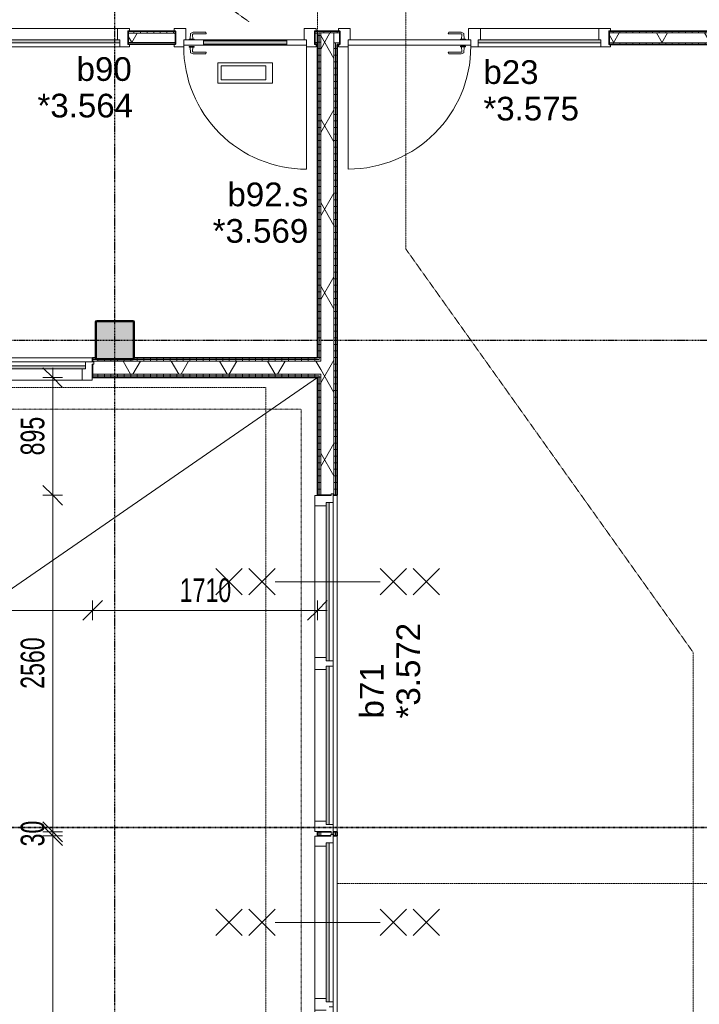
# Model space of a CAD drawing. Header units: millimetres. Extents: x -80560 to 110805, y -11020 to 52719.
# Tile 105 of 145: x 66570 to 71740, y 30148 to 37637. Entities that reach past the tile are written whole.
import ezdxf

# ---------------------------------------------------------------- set-up
doc = ezdxf.new("R2010")
doc.units = ezdxf.units.MM
for name, pattern in [('CENTER2', [20, 8, -4, 4, -4]), ('DASHDOT2', [8, 4, -2, 0, -2]), ('DASHED2', [6, 4, -2]), ('DASHED2-1', [3, 2, -1])]:
    doc.linetypes.add(name, pattern=pattern)
for name, color, linetype, lineweight in [('A-ANNO-DIMS', 211, 'Continuous', 9), ('A-ANNO-DIMS-100', 211, 'Continuous', 9), ('A-ANNO-NOTE', 131, 'Continuous', 18), ('A-AREA', 32, 'DASHED2', 18), ('A-DETL', 90, 'Continuous', 18), ('A-DETL-GENF', 92, 'Continuous', 18), ('A-DOOR', 31, 'Continuous', 18), ('A-FLOR-OVHD', 1, 'DASHED2-1', 18), ('A-GLAZ', 151, 'Continuous', 18), ('A-GLAZ-IDEN', 152, 'Continuous', 18), ('A-WALL', 113, 'Continuous', 35), ('A-WALL-PATT', 111, 'Continuous', 35), ('G-ANNO-SYMB', 111, 'Continuous', 9), ('G-ANNO-TEXT', 231, 'Continuous', 9), ('I-WALL', 2, 'Continuous', 18), ('S-COLS', 52, 'Continuous', 18), ('S-GRID', 1, 'Continuous', 9)]:
    doc.layers.add(name, color=color, linetype=linetype, lineweight=lineweight)
doc.styles.add('Arial', font='arial.ttf', dxfattribs={"height": 180})
doc.styles.add('Arial_5', font='arial.ttf', dxfattribs={"width": 0.7, "height": 180})
doc.dimstyles.new('n3o_1_8_3', dxfattribs={"dimscale": 304.8, "dimtxt": 183.646692, "dimasz": 0.492126, "dimexe": 0.246063, "dimexo": 0.0625, "dimgap": 0.032808, "dimtad": 1, "dimdec": 0, "dimdsep": 46, "dimtxsty": 'Arial_5', "dimblk1": 'OBLIQUE', "dimblk2": 'OBLIQUE', "dimsah": 1, "dimcen": 0.09, "dimdle": 0.246063, "dimazin": 0, "dimtfac": 1, "dimtdec": 4, "dimtix": 1, "dimtmove": 0, "dimatfit": 3, "dimfxl": 0.246063, "dimfxlon": 1, "dimtvp": 1, "dimtolj": 1, "dimtzin": 0, "dimarcsym": 2})
pattern_1 = [(270, (61164.82, 35065), (50, 2e-13), [])]
pattern_2 = [(60, (24894.82, 0), (-274.963, 158.75), []), (120, (24894.82, 0), (-274.963, -158.75), [])]
pattern_3 = [(3e-13, (68834.82, 30217.397), (-2e-13, 50), [])]
pattern_4 = [(90, (70934.57, 37449.795), (-50, -2e-13), [])]

# ---------------------------------------------------------------- blocks, each defined once
blk = doc.blocks.new('NLRS_28_SCO_UN_staalkolom koker betongevuld_gen_CGA - kolom A-V292-DO_03 derde verdieping')
at = {"layer": 'S-COLS', "lineweight": 5}
h = blk.add_hatch(dxfattribs=at)
h.set_pattern_fill('FP_160', color=256, style=0, pattern_type=2)
h.set_pattern_definition([(45, (-42400, -35200), (-99.99975, 99.99975), []), (45, (-42315, -35200), (-99.99975, 99.99975), []), (45, (-42310, -35200), (-99.99975, 99.99975), []), (45, (-42305, -35200), (-99.99975, 99.99975), []), (45, (-42300, -35200), (-99.99975, 99.99975), []), (45, (-42295, -35200), (-99.99975, 99.99975), []), (45, (-42290, -35200), (-99.99975, 99.99975), []), (45, (-42285, -35200), (-99.99975, 99.99975), [])])
h.paths.add_polyline_path([(-138, -150), (138, -150), (146.5, -146.5), (150, -138), (150, 138), (146.5, 146.5), (138, 150), (-138, 150), (-146.5, 146.5), (-150, 138), (-150, -138), (-146.5, -146.5)], flags=0)
h.paths.add_polyline_path([(-134, -142), (-139.7, -139.7), (-142, -134), (-142, 134), (-139.7, 139.7), (-134, 142), (134, 142), (139.7, 139.7), (142, 134), (142, -134), (139.7, -139.7), (134, -142)], flags=0)
at = {"layer": 'S-COLS', "lineweight": 9}
blk.add_hatch(color=256, dxfattribs=at).paths.add_polyline_path([(134, -142), (139.7, -139.7), (142, -134), (142, 134), (139.7, 139.7), (134, 142), (-134, 142), (-139.7, 139.7), (-142, 134), (-142, -134), (-139.7, -139.7), (-134, -142)], flags=0)
at = {"layer": 'S-COLS'}
for p, q in [((138, 150), (-138, 150)), ((-150, 138), (-150, -138)), ((-142, -134), (-142, 134)), ((-134, 142), (134, 142)), ((142, 134), (142, -134)), ((150, -138), (150, 138)), ((134, -142), (-134, -142)), ((-138, -150), (138, -150))]:
    blk.add_line(p, q, dxfattribs=at)
at = {"layer": 'S-COLS', "lineweight": 35}
for p, q in [((-142, 134), (-142, -134)), ((134, 142), (-134, 142)), ((142, -134), (142, 134)), ((-134, -142), (134, -142))]:
    blk.add_line(p, q, dxfattribs=at)
at = {"layer": 'S-COLS'}
for centre, radius, start, end in [((-138, 138), 12, 90, 180), ((138, 138), 12, 0, 90), ((-134, 134), 8, 90, 180), ((134, 134), 8, 0, 90), ((-138, -138), 12, 180, 270), ((-134, -134), 8, 180, 270), ((134, -134), 8, 270, 0), ((138, -138), 12, 270, 360)]:
    blk.add_arc(centre, radius, start, end, dxfattribs=at)
at = {"layer": 'S-COLS', "lineweight": 35}
for centre, start, end in [((-134, 134), 90, 180), ((134, 134), 360, 90), ((-134, -134), 180, 270), ((134, -134), 270, 360)]:
    blk.add_arc(centre, 8, start, end, dxfattribs=at)
blk = doc.blocks.new('19112_SW_LeonardoCollege_R2020_rvt-1-DO_03 derde verdieping')
at = {"color": 250, "lineweight": 9}
blk.add_blockref('NLRS_28_SCO_UN_staalkolom koker betongevuld_gen_CGA - kolom A-V292-DO_03 derde verdieping', (42400, 35200), dxfattribs=at)
blk = doc.blocks.new('32_n3o_deur_enkel met zijlicht - 90x139_17_K_930_2410x2070_deur glasstrook-34331600-DO_03 derde verdieping')
at = {"layer": 'A-GLAZ'}
for p, q in [((-962, 69), (-1035, 69)), ((-1035, 69), (-1035, 52)), ((-1035, 52), (-1023, 52)), ((-1023, 52), (-1023, -53)), ((-962, 39), (-962, 69)), ((-962, 69), (-28, 69)), ((-945, -70), (-945, 15)), ((-45, 15), (-45, -70)), ((28, 69), (-28, 69)), ((-28, 69), (-28, 39)), ((28, 55), (28, 69)), ((45, -70), (45, 15)), ((945, 15), (945, -70)), ((1035, 69), (962, 69)), ((962, 69), (962, 55)), ((1023, -53), (1023, 52)), ((1023, 52), (1035, 52)), ((1035, 52), (1035, 69)), ((-1023, -53), (-1035, -53)), ((-1035, -53), (-1035, -70)), ((-1035, -70), (-945, -70)), ((-45, -70), (-945, -70)), ((-45, -70), (45, -70)), ((945, -70), (1035, -70)), ((1035, -53), (1023, -53)), ((1035, -70), (1035, -53))]:
    blk.add_line(p, q, dxfattribs=at)
blk = doc.blocks.new('30_n3o_raam_vast - 24mm-31742709-DO_03 derde verdieping')
at = {"layer": 'A-DOOR'}
blk.add_hatch(color=256, dxfattribs=at).paths.add_polyline_path([(0, 24), (-934, 24), (-934, 0), (0, 0)], flags=0)
for p, q in [((0, 24), (-934, 24)), ((-934, 24), (-934, 0)), ((-934, 0), (0, 0)), ((0, 0), (0, 24))]:
    blk.add_line(p, q, dxfattribs=at)
blk = doc.blocks.new('30_n3o_deur_dicht - 40mm_draai_LS-31987334-DO_03 derde verdieping')
at = {"layer": 'A-DOOR'}
for p, q in [((0, 40), (-934, 40)), ((-934, 40), (-934, 0)), ((-934, 0), (0, 0)), ((0, 0), (0, 40))]:
    blk.add_line(p, q, dxfattribs=at)
blk = doc.blocks.new('30_n3o_beslag_deurkruk_met_schild - std-875116-DO_03 derde verdieping')
at = {"layer": 'A-DOOR'}
for p, q in [((-18.5, 0), (-18.5, -5)), ((18.5, -5), (18.5, 0)), ((-18.5, -5), (18.5, -5)), ((-7.8, -48.4), (-10, -5)), ((12.7, -58), (-7.8, -48.4)), ((10, -5), (8.3, -39.7)), ((108, -58), (12.7, -58)), ((13.3, -45), (111, -45)), ((111, -45), (108, -58))]:
    blk.add_line(p, q, dxfattribs=at)
at = {"layer": 'A-DOOR', "flags": 128}
blk.add_lwpolyline([(8.3, -39.7), (8.6, -41.7), (9.6, -43.4), (11.3, -44.6), (13.3, -45)], dxfattribs=at)
blk = doc.blocks.new('30_n3o_beslag_deurkruk_met_schild - std-V214-DO_03 derde verdieping')
at = {"layer": 'A-DOOR'}
for p, q in [((18.5, 5), (-18.5, 5)), ((-18.5, 5), (-18.5, 0)), ((-10, 5), (-7.8, 48.4)), ((-7.8, 48.4), (12.7, 58)), ((8.3, 39.7), (10, 5)), ((12.7, 58), (108, 58)), ((111, 45), (13.3, 45)), ((18.5, 0), (18.5, 5)), ((108, 58), (111, 45)), ((-18.5, 0), (18.5, 0))]:
    blk.add_line(p, q, dxfattribs=at)
at = {"layer": 'A-DOOR', "flags": 128}
blk.add_lwpolyline([(13.3, 45), (11.3, 44.6), (9.6, 43.4), (8.6, 41.7), (8.3, 39.7)], dxfattribs=at)
blk = doc.blocks.new('00_n3o_symbool_swingangle - std-31745489-DO_03 derde verdieping')
at = {"layer": 'A-DOOR'}
blk.add_line((-415, -10), (-415, -944), dxfattribs=at)
blk.add_arc((-415, -10), 934, 270, 0, dxfattribs=at)
blk = doc.blocks.new('32_n3o_raam_h1xb4 - 90x139_25_M_1740x5080-33465253-DO_03 derde verdieping')
at = {"layer": 'A-GLAZ'}
for p, q in [((-2528, 94), (-2450, 94)), ((-2528, -28), (-2528, 94)), ((-2450, 94), (-2450, 9)), ((-1293, 94), (-2450, 94)), ((-1293, 94), (-1203, 94)), ((-1293, 9), (-1293, 94)), ((-1203, 94), (-1203, 9)), ((-45, 94), (-1203, 94)), ((-45, 94), (45, 94)), ((-45, 9), (-45, 94)), ((45, 94), (45, 9)), ((1203, 94), (45, 94)), ((1203, 94), (1293, 94)), ((1203, 9), (1203, 94)), ((1293, 94), (1293, 9)), ((2450, 94), (1293, 94)), ((2450, 94), (2528, 94)), ((2450, 9), (2450, 94)), ((2528, 94), (2528, -28)), ((-2540, -28), (-2528, -28)), ((-2540, -45), (-2540, -28)), ((-2475, -45), (-2540, -45)), ((-2475, -15), (-2475, -45)), ((-2475, -45), (-1268, -45)), ((-1268, -45), (-1268, -15)), ((-1228, -45), (-1268, -45)), ((-1228, -15), (-1228, -45)), ((-1228, -45), (-20, -45)), ((-20, -45), (-20, -15)), ((20, -45), (-20, -45)), ((20, -15), (20, -45)), ((20, -45), (1228, -45)), ((1228, -45), (1228, -15)), ((1268, -45), (1228, -45)), ((1268, -15), (1268, -45)), ((1268, -45), (2475, -45)), ((2475, -45), (2475, -15)), ((2540, -45), (2475, -45)), ((2528, -28), (2540, -28)), ((2540, -28), (2540, -45))]:
    blk.add_line(p, q, dxfattribs=at)
blk = doc.blocks.new('30_n3o_raam_vast - 24mm_60min-33018478-DO_03 derde verdieping')
at = {"layer": 'A-DOOR'}
blk.add_hatch(color=256, dxfattribs=at).paths.add_polyline_path([(-1207, 0), (-1207, -24), (0, -24), (0, 0), (-433.7, 0)], flags=0)
for p, q in [((-1207, -24), (-1207, 0)), ((-1207, 0), (0, 0)), ((0, 0), (0, -24)), ((0, -24), (-1207, -24))]:
    blk.add_line(p, q, dxfattribs=at)
blk = doc.blocks.new('32_n3o_raam_h1xb4 - 90x139_25_M_1740x5080-33465252-DO_03 derde verdieping')
at = {"layer": 'A-GLAZ'}
for p, q in [((-2540, 45), (-2540, 28)), ((-2475, 45), (-2540, 45)), ((-2540, 28), (-2528, 28)), ((-2528, 28), (-2528, -94)), ((-2475, 15), (-2475, 45)), ((-2475, 45), (-1268, 45)), ((-1228, 45), (-1268, 45)), ((-1268, 45), (-1268, 15)), ((-1228, 15), (-1228, 45)), ((-1228, 45), (-20, 45)), ((20, 45), (-20, 45)), ((-20, 45), (-20, 15)), ((20, 15), (20, 45)), ((20, 45), (1228, 45)), ((1268, 45), (1228, 45)), ((1228, 45), (1228, 15)), ((1268, 15), (1268, 45)), ((1268, 45), (2475, 45)), ((2540, 45), (2475, 45)), ((2475, 45), (2475, 15)), ((2528, -94), (2528, 28)), ((2528, 28), (2540, 28)), ((2540, 28), (2540, 45)), ((-2450, -94), (-2450, -9)), ((-1293, -9), (-1293, -94)), ((-1203, -94), (-1203, -9)), ((-45, -9), (-45, -94)), ((45, -94), (45, -9)), ((1203, -9), (1203, -94)), ((1293, -94), (1293, -9)), ((2450, -9), (2450, -94)), ((-2528, -94), (-2450, -94)), ((-1293, -94), (-2450, -94)), ((-1293, -94), (-1203, -94)), ((-45, -94), (-1203, -94)), ((-45, -94), (45, -94)), ((1203, -94), (45, -94)), ((1203, -94), (1293, -94)), ((2450, -94), (1293, -94)), ((2450, -94), (2528, -94))]:
    blk.add_line(p, q, dxfattribs=at)
blk = doc.blocks.new('30_n3o_raam_vast - 24mm_60min-33018458-DO_03 derde verdieping')
at = {"layer": 'A-DOOR'}
blk.add_hatch(color=256, dxfattribs=at).paths.add_polyline_path([(-1021, 24), (-1207, 24), (-1207, 0), (0, 0), (0, 24), (-433.7, 24)], flags=0)
for p, q in [((0, 24), (-1207, 24)), ((-1207, 24), (-1207, 0)), ((-1207, 0), (0, 0)), ((0, 0), (0, 24))]:
    blk.add_line(p, q, dxfattribs=at)
blk = doc.blocks.new('32_n3o_raam_h1xb2 - 90x139_25_M_1740x2580_60-33466110-DO_03 derde verdieping')
at = {"layer": 'A-GLAZ'}
for p, q in [((-1290, 45), (-1290, 30)), ((-1225, 45), (-1290, 45)), ((-1290, 30), (-1278, 30)), ((-1278, 30), (-1278, -94)), ((-1225, 15), (-1225, 45)), ((-1225, 45), (-20, 45)), ((20, 45), (-20, 45)), ((-20, 45), (-20, 15)), ((20, 15), (20, 45)), ((20, 45), (1225, 45)), ((1290, 45), (1225, 45)), ((1225, 45), (1225, 15)), ((1278, -94), (1278, 30)), ((1278, 30), (1290, 30)), ((1290, 30), (1290, 45)), ((-1200, -94), (-1200, -9)), ((-45, -9), (-45, -94)), ((45, -94), (45, -9)), ((1200, -9), (1200, -94)), ((-1278, -94), (-1200, -94)), ((-45, -94), (-1200, -94)), ((-45, -94), (45, -94)), ((1200, -94), (45, -94)), ((1200, -94), (1278, -94))]:
    blk.add_line(p, q, dxfattribs=at)
blk = doc.blocks.new('30_n3o_raam_vast - 24mm_60min-32848466-DO_03 derde verdieping')
at = {"layer": 'A-DOOR'}
blk.add_hatch(color=256, dxfattribs=at).paths.add_polyline_path([(-984.3, 24), (-1205, 24), (-1205, 0), (0, 0), (0, 24), (-397, 24)], flags=0)
for p, q in [((0, 24), (-1205, 24)), ((-1205, 24), (-1205, 0)), ((-1205, 0), (0, 0)), ((0, 0), (0, 24))]:
    blk.add_line(p, q, dxfattribs=at)
blk = doc.blocks.new('32_n3o_deur_enkel - 90x139_17_K_930_2590x1080_glasdeur-33459558-DO_03 derde verdieping')
at = {"layer": 'A-GLAZ'}
for p, q in [((-540, 69.5), (-450, 69.5)), ((-540, 52.5), (-540, 69.5)), ((-528, 52.5), (-540, 52.5)), ((-528, -52.5), (-528, 52.5)), ((-450, 69.5), (-450, -15.5)), ((450, 69.5), (540, 69.5)), ((450, -15.5), (450, 69.5)), ((528, 52.5), (528, -52.5)), ((540, 52.5), (528, 52.5)), ((540, 69.5), (540, 52.5)), ((-540, -52.5), (-528, -52.5)), ((-540, -69.5), (-540, -52.5)), ((-467, -69.5), (-540, -69.5)), ((-467, -55.5), (-467, -69.5)), ((467, -69.5), (467, -55.5)), ((540, -69.5), (467, -69.5)), ((528, -52.5), (540, -52.5)), ((540, -52.5), (540, -69.5))]:
    blk.add_line(p, q, dxfattribs=at)
blk = doc.blocks.new('30_n3o_deur_glas - 40mm_draai_LS-33458343-DO_03 derde verdieping')
at = {"layer": 'A-DOOR'}
blk.add_hatch(color=256, dxfattribs=at).paths.add_polyline_path([(-784, -32), (-150, -32), (-150, -8), (-784, -8)], flags=0)
for p, q in [((-150, 0), (0, 0)), ((0, 0), (0, -40)), ((-934, 0), (-784, 0)), ((-934, -40), (-934, 0)), ((-784, -40), (-934, -40)), ((-784, 0), (-784, -40)), ((-150, 0), (-784, 0)), ((-784, -8), (-150, -8)), ((-784, -32), (-784, -8)), ((-150, -32), (-784, -32)), ((-784, -40), (-150, -40)), ((-150, -40), (-150, 0)), ((-150, -8), (-150, -32)), ((0, -40), (-150, -40)), ((-258.9, -174.2), (-675.1, -174.2)), ((-675.1, -174.2), (-675.1, -329.8)), ((-308.9, -199.2), (-650.1, -199.2)), ((-650.1, -199.2), (-650.1, -304.8)), ((-308.9, -304.8), (-308.9, -199.2)), ((-258.9, -329.8), (-258.9, -174.2)), ((-675.1, -329.8), (-258.9, -329.8)), ((-650.1, -304.8), (-308.9, -304.8))]:
    blk.add_line(p, q, dxfattribs=at)
blk = doc.blocks.new('30_n3o_beslag_deurkruk_met_schild - std-887349-DO_03 derde verdieping')
at = {"layer": 'A-DOOR'}
for p, q in [((18.5, 5), (-18.5, 5)), ((-18.5, 5), (-18.5, 0)), ((-10, 5), (-7.8, 48.4)), ((-7.8, 48.4), (12.7, 58)), ((8.3, 39.7), (10, 5)), ((12.7, 58), (108, 58)), ((111, 45), (13.3, 45)), ((18.5, 0), (18.5, 5)), ((108, 58), (111, 45))]:
    blk.add_line(p, q, dxfattribs=at)
at = {"layer": 'A-DOOR', "flags": 128}
blk.add_lwpolyline([(13.3, 45), (11.3, 44.6), (9.6, 43.4), (8.6, 41.7), (8.3, 39.7)], dxfattribs=at)
blk = doc.blocks.new('30_n3o_beslag_deurkruk_met_schild - std-V215-DO_03 derde verdieping')
at = {"layer": 'A-DOOR'}
for p, q in [((18.5, 0), (-18.5, 0)), ((-18.5, 0), (-18.5, -5)), ((18.5, -5), (18.5, 0)), ((-18.5, -5), (18.5, -5)), ((-7.8, -48.4), (-10, -5)), ((12.7, -58), (-7.8, -48.4)), ((10, -5), (8.3, -39.7)), ((108, -58), (12.7, -58)), ((13.3, -45), (111, -45)), ((111, -45), (108, -58))]:
    blk.add_line(p, q, dxfattribs=at)
at = {"layer": 'A-DOOR', "flags": 128}
blk.add_lwpolyline([(8.3, -39.7), (8.6, -41.7), (9.6, -43.4), (11.3, -44.6), (13.3, -45)], dxfattribs=at)
blk = doc.blocks.new('00_n3o_symbool_swingangle - std-31756284-DO_03 derde verdieping')
at = {"layer": 'A-DOOR'}
blk.add_line((-415, 10), (-415, 944), dxfattribs=at)
blk.add_arc((-415, 10), 934, 360, 90, dxfattribs=at)
blk = doc.blocks.new('32_n3o_raam_h1xb1 - 90x139_17_K_2590x1080-33459611-DO_03 derde verdieping')
at = {"layer": 'A-GLAZ'}
for p, q in [((-540, 69.5), (-540, 52.5)), ((-467, 69.5), (-540, 69.5)), ((-540, 52.5), (-528, 52.5)), ((-528, 52.5), (-528, -52.5)), ((-467, 39.5), (-467, 69.5)), ((-467, 69.5), (467, 69.5)), ((-450, -69.5), (-450, 15.5)), ((450, 15.5), (450, -69.5)), ((540, 69.5), (467, 69.5)), ((467, 69.5), (467, 39.5)), ((528, -52.5), (528, 52.5)), ((528, 52.5), (540, 52.5)), ((540, 52.5), (540, 69.5)), ((-528, -52.5), (-540, -52.5)), ((-540, -52.5), (-540, -69.5)), ((-540, -69.5), (-450, -69.5)), ((450, -69.5), (-450, -69.5)), ((450, -69.5), (540, -69.5)), ((540, -52.5), (528, -52.5)), ((540, -69.5), (540, -52.5))]:
    blk.add_line(p, q, dxfattribs=at)
blk = doc.blocks.new('30_n3o_raam_vast - 24mm-33458436-DO_03 derde verdieping')
at = {"layer": 'A-DOOR'}
blk.add_hatch(color=256, dxfattribs=at).paths.add_polyline_path([(0, 0), (0, 24), (-934, 24), (-934, 0), (-151.1, 0)], flags=0)
for p, q in [((0, 24), (-934, 24)), ((-934, 24), (-934, 0)), ((-934, 0), (0, 0)), ((0, 0), (0, 24))]:
    blk.add_line(p, q, dxfattribs=at)
blk = doc.blocks.new('01_n3o_symbool_lijn_met_tekst - brandwerend_B60-31177822-DO_03 derde verdieping')
at = {"layer": 'A-DETL-GENF', "color": 3, "linetype": 'DASHDOT2'}
blk.add_line((0, 0), (11470, 0), dxfattribs=at)
blk = doc.blocks.new('01_n3o_symbool_lijn_met_tekst - brandwerend_B60-33164219-DO_03 derde verdieping')
at = {"layer": 'A-DETL-GENF', "color": 3, "linetype": 'DASHDOT2'}
blk.add_line((0, 0), (14937.5, 0), dxfattribs=at)
blk = doc.blocks.new('DIMBLOCK573-DO_03 derde verdieping')
at = {"layer": 'A-ANNO-DIMS-100'}
for p, q in [((66821.5, 34915), (66746.5, 34990)), ((66821.5, 34990), (66821.5, 34020)), ((66896.5, 34915), (66746.5, 34915)), ((66821.5, 34915), (66896.5, 34840)), ((66821.5, 34915), (66896.5, 34915)), ((66821.5, 34020), (66746.5, 34095)), ((66896.5, 34020), (66746.5, 34020)), ((66821.5, 34020), (66896.5, 33945)), ((66821.5, 34020), (66896.5, 34020))]:
    blk.add_line(p, q, dxfattribs=at)
at = {"layer": 'A-ANNO-DIMS-100', "color": 0, "insert": (66577.8, 34323.4), "char_height": 180, "width": 345.821, "attachment_point": 1, "rotation": 90, "line_spacing_factor": 0.941778, "style": 'Arial_5'}
blk.add_mtext('895', dxfattribs=at)
blk = doc.blocks.new('_Oblique')
at = {"color": 0, "linetype": 'ByBlock', "lineweight": -2}
blk.add_line((-0.5, -0.5), (0.5, 0.5), dxfattribs=at)
blk = doc.blocks.new('DIMBLOCK574-DO_03 derde verdieping')
at = {"layer": 'A-ANNO-DIMS-100'}
for p, q in [((66821.5, 34020), (66746.5, 34095)), ((66896.5, 34020), (66746.5, 34020)), ((66821.5, 34020), (66821.5, 31460)), ((66821.5, 34020), (66896.5, 33945)), ((66821.5, 34020), (66896.5, 34020)), ((66821.5, 31460), (66746.5, 31535)), ((66896.5, 31460), (66746.5, 31460)), ((66821.5, 31460), (66896.5, 31385)), ((66821.5, 31460), (66896.5, 31460))]:
    blk.add_line(p, q, dxfattribs=at)
at = {"layer": 'A-ANNO-DIMS-100', "color": 0, "insert": (66577.8, 32547.9), "char_height": 180, "width": 461.094, "attachment_point": 1, "rotation": 90, "line_spacing_factor": 0.941778, "style": 'Arial_5'}
blk.add_mtext('2560', dxfattribs=at)
blk = doc.blocks.new('DIMBLOCK575-DO_03 derde verdieping')
at = {"layer": 'A-ANNO-DIMS-100'}
for p, q in [((66821.5, 31460), (66746.5, 31535)), ((66821.5, 31430), (66746.5, 31505)), ((66896.5, 31460), (66746.5, 31460)), ((66821.5, 31460), (66821.5, 31430)), ((66821.5, 31460), (66896.5, 31385)), ((66821.5, 31460), (66896.5, 31460)), ((66896.5, 31430), (66746.5, 31430)), ((66821.5, 31430), (66896.5, 31355)), ((66821.5, 31430), (66896.5, 31430))]:
    blk.add_line(p, q, dxfattribs=at)
at = {"layer": 'A-ANNO-DIMS-100', "color": 0, "insert": (66577.8, 31348.9), "char_height": 180, "width": 230.547, "attachment_point": 1, "rotation": 90, "line_spacing_factor": 0.941778, "style": 'Arial_5'}
blk.add_mtext('30', dxfattribs=at)
blk = doc.blocks.new('DIMBLOCK576-DO_03 derde verdieping')
at = {"layer": 'A-ANNO-DIMS-100'}
for p, q in [((66821.5, 31430), (66746.5, 31505)), ((66896.5, 31430), (66746.5, 31430)), ((66821.5, 31430), (66821.5, 26370)), ((66821.5, 31430), (66896.5, 31355)), ((66821.5, 31430), (66896.5, 31430)), ((66821.5, 26370), (66746.5, 26445)), ((66896.5, 26370), (66746.5, 26370)), ((66821.5, 26370), (66896.5, 26295)), ((66821.5, 26370), (66896.5, 26370))]:
    blk.add_line(p, q, dxfattribs=at)
at = {"layer": 'A-ANNO-DIMS-100', "color": 0, "insert": (66577.8, 28707.9), "char_height": 180, "width": 461.094, "attachment_point": 1, "rotation": 90, "line_spacing_factor": 0.941778, "style": 'Arial_5'}
blk.add_mtext('5060', dxfattribs=at)
blk = doc.blocks.new('DIMBLOCK585-DO_03 derde verdieping')
at = {"layer": 'A-ANNO-DIMS-100'}
for p, q in [((62064.8, 33144.6), (62139.8, 33219.6)), ((62064.8, 33219.6), (62064.8, 33069.6)), ((62064.8, 33144.6), (62064.8, 33219.6)), ((67124.8, 33144.6), (67199.8, 33219.6)), ((67124.8, 33219.6), (67124.8, 33069.6)), ((67124.8, 33144.6), (67124.8, 33219.6)), ((62064.8, 33144.6), (61989.8, 33069.6)), ((62064.8, 33144.6), (67124.8, 33144.6)), ((67124.8, 33144.6), (67049.8, 33069.6))]:
    blk.add_line(p, q, dxfattribs=at)
at = {"layer": 'A-ANNO-DIMS-100', "color": 0, "insert": (64402.7, 33388.3), "char_height": 180, "width": 461.094, "attachment_point": 1, "line_spacing_factor": 0.941778, "style": 'Arial_5'}
blk.add_mtext('5060', dxfattribs=at)
blk = doc.blocks.new('DIMBLOCK586-DO_03 derde verdieping')
at = {"layer": 'A-ANNO-DIMS-100'}
for p, q in [((67124.8, 33144.6), (67199.8, 33219.6)), ((67124.8, 33219.6), (67124.8, 33069.6)), ((67124.8, 33144.6), (67124.8, 33219.6)), ((68834.8, 33144.6), (68909.8, 33219.6)), ((68834.8, 33219.6), (68834.8, 33069.6)), ((68834.8, 33144.6), (68834.8, 33219.6)), ((67124.8, 33144.6), (67049.8, 33069.6)), ((67124.8, 33144.6), (68909.8, 33144.6)), ((68834.8, 33144.6), (68759.8, 33069.6))]:
    blk.add_line(p, q, dxfattribs=at)
at = {"layer": 'A-ANNO-DIMS-100', "color": 0, "insert": (67787.7, 33388.3), "char_height": 180, "width": 461.094, "attachment_point": 1, "line_spacing_factor": 0.941778, "style": 'Arial_5'}
blk.add_mtext('1710', dxfattribs=at)

msp = doc.modelspace()

# ---------------------------------------------------------------- hatches: boundary and pattern name
at = {"layer": 'A-WALL-PATT', "lineweight": 18}
h = msp.add_hatch(dxfattribs=at)
h.set_pattern_fill('FP_180', color=256, angle=90, style=0, pattern_type=2)
h.set_pattern_definition([(90, (65389.82, 37450), (-50, 5e-14), [])])
h.paths.add_polyline_path([(62035.3, 37535), (62035.3, 37550), (61944.8, 37550), (61944.8, 37535)], flags=0)
h.paths.add_polyline_path([(63065.3, 37535), (63065.3, 37550), (63035.3, 37550), (63035.3, 37535)], flags=0)
h.paths.add_polyline_path([(64125.3, 37535), (64155.3, 37535), (64155.3, 37550), (64125.3, 37550)], flags=0)
h.paths.add_polyline_path([(65215.3, 37535), (65245.3, 37535), (65245.3, 37550), (65215.3, 37550)], flags=0)
h.paths.add_polyline_path([(66305.3, 37535), (66335.3, 37535), (66335.3, 37550), (66305.3, 37550)], flags=0)
h.paths.add_polyline_path([(68814.8, 37535), (68834.8, 37535), (68834.8, 37550), (68814.8, 37550)], flags=0)
h.paths.add_polyline_path([(67754.8, 37535), (67754.8, 37550), (67395.3, 37550), (67395.3, 37535), (67725.7, 37535)], flags=0)
h = msp.add_hatch(dxfattribs=at)
h.set_pattern_fill('FP_2', color=256, style=0, pattern_type=2)
h.set_pattern_definition(pattern_2)
h.paths.add_polyline_path([(61944.8, 37465), (62035.3, 37465), (62035.3, 37535), (61944.8, 37535)], flags=0)
h.paths.add_polyline_path([(66335.3, 37465), (66335.3, 37535), (66305.3, 37535), (66305.3, 37465)], flags=0)
h.paths.add_polyline_path([(64125.3, 37465), (64155.3, 37465), (64155.3, 37535), (64125.3, 37535)], flags=0)
h.paths.add_polyline_path([(63065.3, 37465), (63065.3, 37535), (63035.3, 37535), (63035.3, 37465)], flags=0)
h.paths.add_polyline_path([(65245.3, 37465), (65245.3, 37535), (65215.3, 37535), (65215.3, 37465)], flags=0)
h.paths.add_polyline_path([(67725.7, 37465), (67754.8, 37465), (67754.8, 37535), (67395.3, 37535), (67395.3, 37465)], flags=0)
h.paths.add_polyline_path([(68834.8, 37465), (68834.8, 37535), (68814.8, 37535), (68814.8, 37465)], flags=0)
h = msp.add_hatch(dxfattribs=at)
h.set_pattern_fill('FP_43', color=256, angle=90, style=0, pattern_type=2)
h.set_pattern_definition(pattern_3)
h.paths.add_polyline_path([(68834.8, 22885), (68847.3, 22885), (68847.3, 23780), (68834.8, 23780), (68834.8, 22919.6)], flags=0)
h.paths.add_polyline_path([(68834.8, 26340), (68847.3, 26340), (68847.3, 26370), (68834.8, 26370)], flags=0)
h.paths.add_polyline_path([(68834.8, 31430), (68847.3, 31430), (68847.3, 31460), (68834.8, 31460)], flags=0)
h.paths.add_polyline_path([(68847.3, 34020), (68847.3, 34927.5), (68834.8, 34927.5), (68834.8, 34020)], flags=0)
h.paths.add_polyline_path([(68847.3, 35052.5), (68847.3, 37549.8), (68834.8, 37549.8), (68834.8, 35052.5)], flags=0)
h = msp.add_hatch(dxfattribs=at)
h.set_pattern_fill('FP_53', color=256, angle=90, style=0, pattern_type=2)
h.set_pattern_definition(pattern_4)
h.paths.add_polyline_path([(72884.3, 37537.3), (72884.3, 37549.8), (71054.8, 37549.8), (71054.8, 37537.3), (72424.4, 37537.3)], flags=0)
h.paths.add_polyline_path([(68984.8, 37537.3), (69004.8, 37537.3), (69004.8, 37549.8), (68847.3, 37549.8), (68847.3, 37537.3), (68959.8, 37537.3)], flags=0)
h = msp.add_hatch(dxfattribs=at)
h.set_pattern_fill('FP_43', color=256, angle=90, style=0, pattern_type=2)
h.set_pattern_definition(pattern_3)
h.paths.add_polyline_path([(68847.3, 22872.5), (68859.8, 22872.5), (68859.8, 23780), (68847.3, 23780), (68847.3, 22885)], flags=0)
h.paths.add_polyline_path([(68859.8, 26340), (68859.8, 26370), (68847.3, 26370), (68847.3, 26340)], flags=0)
h.paths.add_polyline_path([(68847.3, 31430), (68859.8, 31430), (68859.8, 31460), (68847.3, 31460)], flags=0)
h.paths.add_polyline_path([(68847.3, 34020), (68859.8, 34020), (68859.8, 34940), (68847.3, 34940), (68847.3, 34917.1)], flags=0)
h.paths.add_polyline_path([(68859.8, 35040), (68859.8, 37537.3), (68847.3, 37537.3), (68847.3, 35040)], flags=0)
h = msp.add_hatch(dxfattribs=at)
h.set_pattern_fill('FP_2', color=256, style=0, pattern_type=2)
h.set_pattern_definition(pattern_2)
h.paths.add_polyline_path([(68900.4, 22860), (68959.8, 22860), (68959.8, 23780), (68954.8, 23780), (68954.8, 23770), (68939.8, 23770), (68939.8, 23780), (68859.8, 23780), (68859.8, 22860)], flags=0)
h.paths.add_polyline_path([(68939.8, 26340), (68939.8, 26350), (68954.8, 26350), (68954.8, 26340), (68959.8, 26340), (68959.8, 26370), (68954.8, 26370), (68954.8, 26360), (68937.8, 26360), (68937.8, 26370), (68859.8, 26370), (68859.8, 26340), (68937.8, 26340)], flags=0)
h.paths.add_polyline_path([(68900.4, 31430), (68937.8, 31430), (68937.8, 31440), (68954.8, 31440), (68954.8, 31430), (68959.8, 31430), (68959.8, 31460), (68954.8, 31460), (68954.8, 31450), (68939.8, 31450), (68939.8, 31460), (68859.8, 31460), (68859.8, 31430)], flags=0)
h.paths.add_polyline_path([(68859.8, 34020), (68939.8, 34020), (68939.8, 34030), (68954.8, 34030), (68954.8, 34020), (68959.8, 34020), (68959.8, 37537.3), (68859.8, 37537.3), (68859.8, 34917.1)], flags=0)
h = msp.add_hatch(dxfattribs=at)
h.set_pattern_fill('FP_2', color=256, style=0, pattern_type=2)
h.set_pattern_definition(pattern_2)
h.paths.add_polyline_path([(72884.3, 37462.3), (72884.3, 37537.3), (71054.8, 37537.3), (71054.8, 37462.3), (72424.4, 37462.3)], flags=0)
h.paths.add_polyline_path([(68972.3, 37462.3), (69004.8, 37462.3), (69004.8, 37537.3), (68959.8, 37537.3), (68959.8, 37462.3)], flags=0)
h = msp.add_hatch(dxfattribs=at)
h.set_pattern_fill('FP_43', color=256, angle=90, style=0, pattern_type=2)
h.set_pattern_definition(pattern_3)
h.paths.add_polyline_path([(68959.8, 22760), (68972.3, 22760), (68972.3, 23780), (68959.8, 23780), (68959.8, 22860)], flags=0)
h.paths.add_polyline_path([(68959.8, 26340), (68972.3, 26340), (68972.3, 26370), (68959.8, 26370)], flags=0)
h.paths.add_polyline_path([(68972.3, 31430), (68972.3, 31460), (68959.8, 31460), (68959.8, 31430)], flags=0)
h.paths.add_polyline_path([(68959.8, 34020), (68972.3, 34020), (68972.3, 37462.3), (68959.8, 37462.3), (68959.8, 34250.5)], flags=0)
h = msp.add_hatch(dxfattribs=at)
h.set_pattern_fill('FP_43', color=256, angle=90, style=0, pattern_type=2)
h.set_pattern_definition(pattern_3)
h.paths.add_polyline_path([(68972.3, 22747.5), (68984.8, 22747.5), (68984.8, 23780), (68972.3, 23780), (68972.3, 22753)], flags=0)
h.paths.add_polyline_path([(68972.3, 26340), (68984.8, 26340), (68984.8, 26370), (68972.3, 26370)], flags=0)
h.paths.add_polyline_path([(68984.8, 31430), (68984.8, 31460), (68972.3, 31460), (68972.3, 31430)], flags=0)
h.paths.add_polyline_path([(68984.8, 34020), (68984.8, 37462.3), (68972.3, 37462.3), (68972.3, 34020)], flags=0)
h = msp.add_hatch(dxfattribs=at)
h.set_pattern_fill('FP_53', color=256, angle=90, style=0, pattern_type=2)
h.set_pattern_definition(pattern_4)
h.paths.add_polyline_path([(72884.3, 37449.8), (72884.3, 37462.3), (71054.8, 37462.3), (71054.8, 37449.8), (72424.4, 37449.8)], flags=0)
h.paths.add_polyline_path([(69004.8, 37449.8), (69004.8, 37462.3), (68984.8, 37462.3), (68984.8, 37449.8)], flags=0)
h = msp.add_hatch(dxfattribs=at)
h.set_pattern_fill('FP_42', color=256, angle=-270, style=0, pattern_type=2)
h.set_pattern_definition(pattern_1)
h.paths.add_polyline_path([(68834.8, 35052.5), (68834.8, 35065), (67444.8, 35065), (67444.1, 35060.3), (67441.3, 35053.5), (67441.3, 35052.5), (67725.7, 35052.5)], flags=0)
h.paths.add_polyline_path([(67138.3, 35052.5), (67148.3, 35053.5), (67144.8, 35065), (67124.8, 35065), (67124.8, 35052.5)], flags=0)
h.paths.add_polyline_path([(61748.8, 35052.5), (61748.3, 35053.5), (61744.8, 35065), (61724.8, 35065), (61724.8, 35052.5), (61748.3, 35052.5)], flags=0)
h.paths.add_polyline_path([(62041.3, 35052.5), (62064.8, 35053.5), (62064.8, 35065), (62044.8, 35065), (62044.1, 35060.3), (62041, 35053.4), (62038.9, 35052.5)], flags=0)
h.paths.add_polyline_path([(56348.3, 35052.5), (56348.3, 35053.5), (56344.8, 35065), (56324.8, 35065), (56324.8, 35052.5)], flags=0)
h.paths.add_polyline_path([(56641.3, 35052.5), (56664.8, 35053.5), (56664.8, 35065), (56644.8, 35064.3), (56644.1, 35060.3), (56641.3, 35053.5), (56638.9, 35052.5)], flags=0)
h.paths.add_polyline_path([(55009.8, 35052.5), (55009.8, 35065), (53494.8, 35065), (53494.8, 35052.5), (53629.4, 35052.5)], flags=0)
h = msp.add_hatch(dxfattribs=at)
h.set_pattern_fill('FP_42', color=256, angle=-270, style=0, pattern_type=2)
h.set_pattern_definition(pattern_1)
h.paths.add_polyline_path([(68847.3, 35040), (68847.3, 35052.5), (67438.9, 35052.5), (67432.8, 35050), (67155.2, 35050.7), (67148.3, 35052.5), (67124.8, 35052.5), (67124.8, 35040), (68834.8, 35040)], flags=0)
h.paths.add_polyline_path([(61760.8, 35040), (62064.8, 35040), (62064.8, 35052.5), (62038.9, 35052.5), (62032.8, 35050), (61755.2, 35050.7), (61748.3, 35052.5), (61724.8, 35052.5), (61724.8, 35040), (61758.4, 35040)], flags=0)
h.paths.add_polyline_path([(56634.5, 35040), (56664.8, 35040), (56664.8, 35052.5), (56636.3, 35051.5), (56632.8, 35050), (56355.2, 35050.7), (56348.3, 35052.5), (56324.8, 35052.5), (56324.8, 35040), (56632.8, 35040)], flags=0)
h.paths.add_polyline_path([(55009.8, 35040), (55009.8, 35052.5), (53494.8, 35052.5), (53494.8, 35040), (53629.4, 35040)], flags=0)
h = msp.add_hatch(dxfattribs=at)
h.set_pattern_fill('FP_2', color=256, style=0, pattern_type=2)
h.set_pattern_definition(pattern_2)
h.paths.add_polyline_path([(68834.8, 34940), (68859.8, 34940), (68859.8, 35040), (67124.8, 35040), (67124.8, 35035), (67134.8, 35035), (67134.8, 35018), (67124.8, 35018), (67124.8, 34940), (67725.7, 34940)], flags=0)
h.paths.add_polyline_path([(62064.8, 34940), (62064.8, 35018), (62054.8, 35018), (62054.8, 35035), (62064.8, 35035), (62064.8, 35040), (61724.8, 35040), (61724.8, 35035), (61734.8, 35035), (61734.8, 35018), (61724.8, 35018), (61724.8, 34940), (61852.3, 34940)], flags=0)
h.paths.add_polyline_path([(56566.2, 34940), (56664.8, 34940), (56664.8, 35018), (56654.8, 35018), (56654.8, 35035), (56664.8, 35035), (56664.8, 35040), (56324.8, 35040), (56324.8, 35035), (56334.8, 35035), (56334.8, 35018), (56324.8, 35018), (56324.8, 34940), (56334.8, 34940)], flags=0)
h.paths.add_polyline_path([(54999.8, 34940), (55009.8, 34940), (55009.8, 35018), (54999.8, 35018), (54999.8, 35035), (55009.8, 35035), (55009.8, 35040), (53494.8, 35040), (53494.8, 34940), (53629.4, 34940)], flags=0)
h = msp.add_hatch(dxfattribs=at)
h.set_pattern_fill('FP_42', color=256, angle=-270, style=0, pattern_type=2)
h.set_pattern_definition(pattern_1)
h.paths.add_polyline_path([(68834.8, 34927.5), (68847.3, 34927.5), (68847.3, 34940), (67124.8, 34940), (67124.8, 34927.5), (67725.7, 34927.5)], flags=0)
h.paths.add_polyline_path([(61852.3, 34927.5), (62064.8, 34927.5), (62064.8, 34940), (61724.8, 34940), (61724.8, 34927.5)], flags=0)
h.paths.add_polyline_path([(56324.8, 34927.5), (56664.8, 34927.5), (56664.8, 34940), (56324.8, 34940)], flags=0)
h.paths.add_polyline_path([(53494.8, 34927.5), (55009.8, 34927.5), (55009.8, 34940), (53494.8, 34940)], flags=0)
h = msp.add_hatch(dxfattribs=at)
h.set_pattern_fill('FP_42', color=256, angle=-270, style=0, pattern_type=2)
h.set_pattern_definition(pattern_1)
h.paths.add_polyline_path([(68834.8, 34915), (68834.8, 34927.5), (67124.8, 34927.5), (67124.8, 34915), (67725.7, 34915)], flags=0)
h.paths.add_polyline_path([(62064.8, 34915), (62064.8, 34927.5), (61724.8, 34927.5), (61724.8, 34915)], flags=0)
h.paths.add_polyline_path([(56324.8, 34915), (56664.8, 34915), (56664.8, 34927.5), (56324.8, 34927.5), (56324.8, 34917.1)], flags=0)
h.paths.add_polyline_path([(55009.8, 34915), (55009.8, 34927.5), (53494.8, 34927.5), (53494.8, 34915), (53629.4, 34915)], flags=0)

# ---------------------------------------------------------------- linework, layer by layer
at = {"layer": 'A-ANNO-NOTE', "lineweight": 9}
for p, q in [((68062.8, 33462.5), (68262.8, 33262.5)), ((68062.8, 33262.5), (68262.8, 33462.5)), ((68312.8, 33462.5), (68512.8, 33262.5)), ((68312.8, 33262.5), (68512.8, 33462.5)), ((69512.8, 33462.5), (69312.8, 33262.5)), ((69512.8, 33262.5), (69312.8, 33462.5)), ((69762.8, 33462.5), (69562.8, 33262.5)), ((69762.8, 33262.5), (69562.8, 33462.5)), ((68512.8, 33362.5), (69312.8, 33362.5)), ((68062.8, 30871.5), (68262.8, 30671.5)), ((68062.8, 30671.5), (68262.8, 30871.5)), ((68312.8, 30871.5), (68512.8, 30671.5)), ((68312.8, 30671.5), (68512.8, 30871.5)), ((69512.8, 30871.5), (69312.8, 30671.5)), ((69512.8, 30671.5), (69312.8, 30871.5)), ((69762.8, 30871.5), (69562.8, 30671.5)), ((69762.8, 30671.5), (69562.8, 30871.5)), ((68512.8, 30771.5), (69312.8, 30771.5))]:
    msp.add_line(p, q, dxfattribs=at)
at = {"layer": 'A-AREA', "linetype": 'DASHED2-1'}
msp.add_line((75963.9, 31066.2), (68984.8, 31066.2), dxfattribs=at)
at = {"layer": 'A-DETL'}
msp.add_line((68834.8, 34915), (51379.8, 22885), dxfattribs=at)
at = {"layer": 'A-FLOR-OVHD'}
for p, q in [((68834.8, 37550), (68834.8, 39650)), ((67924, 37900), (68315, 37621.5)), ((69507.2, 37900), (69507.2, 35893.8)), ((69507.2, 35893.8), (71692.3, 32826.2)), ((68441.8, 34840), (66147.8, 34840)), ((68441.8, 22960), (68441.8, 34840)), ((71692.3, 19170), (71692.3, 32826.2))]:
    msp.add_line(p, q, dxfattribs=at)
at = {"layer": 'A-WALL', "lineweight": 18}
for p, q in [((67395.3, 37535), (67754.8, 37535)), ((68814.8, 37535), (68834.8, 37535)), ((68847.3, 37537.3), (68847.3, 35052.5)), ((68847.3, 37537.3), (69004.8, 37537.3)), ((68859.8, 37537.3), (68859.8, 35040)), ((68959.8, 34020), (68959.8, 37537.3)), ((71054.8, 37537.3), (72884.3, 37537.3)), ((67395.3, 37465), (67754.8, 37465)), ((68814.8, 37465), (68834.8, 37465)), ((68959.8, 37462.3), (69004.8, 37462.3)), ((68972.3, 37462.3), (68972.3, 34020)), ((71054.8, 37462.3), (72884.3, 37462.3)), ((67150.8, 35052.5), (67124.8, 35052.5)), ((68847.3, 35052.5), (67438.9, 35052.5)), ((68859.8, 35040), (67124.8, 35040)), ((68859.8, 34940), (67124.8, 34940)), ((68847.3, 34927.5), (67124.8, 34927.5)), ((68847.3, 34927.5), (68847.3, 34020)), ((68859.8, 34940), (68859.8, 34020)), ((68847.3, 31460), (68847.3, 31430)), ((68859.8, 31460), (68859.8, 31430)), ((68959.8, 31460), (68959.8, 31430)), ((68972.3, 31460), (68972.3, 31430))]:
    msp.add_line(p, q, dxfattribs=at)
at = {"layer": 'G-ANNO-SYMB', "linetype": 'DASHDOT2', "lineweight": 35}
msp.add_line((33830, 31493.3), (90277.4, 31493.3), dxfattribs=at)
at = {"layer": 'I-WALL', "lineweight": 35}
for p, q in [((67754.8, 37550), (67395.3, 37550)), ((67395.3, 37550), (67395.3, 37450)), ((67754.8, 37450), (67754.8, 37550)), ((68834.8, 37550), (68814.8, 37550)), ((68814.8, 37550), (68814.8, 37450)), ((68834.8, 35065), (68834.8, 37550)), ((69004.8, 37549.8), (68834.8, 37549.8)), ((69004.8, 37449.8), (69004.8, 37549.8)), ((72884.3, 37549.8), (71054.8, 37549.8)), ((71054.8, 37549.8), (71054.8, 37449.8)), ((67395.3, 37450), (67754.8, 37450)), ((68814.8, 37450), (68834.8, 37450)), ((68984.8, 34020), (68984.8, 37449.8)), ((68984.8, 37449.8), (69004.8, 37449.8)), ((71054.8, 37449.8), (72884.3, 37449.8)), ((67144.9, 35065), (67124.8, 35065)), ((67124.8, 35065), (67124.8, 35035)), ((68834.8, 35065), (67444.7, 35065)), ((67124.8, 35018), (67124.8, 34915)), ((67124.8, 34915), (68834.8, 34915)), ((68834.8, 34915), (68834.8, 34020)), ((68834.8, 34020), (68939.8, 34020)), ((68954.8, 34020), (68984.8, 34020)), ((68939.8, 31460), (68834.8, 31460)), ((68834.8, 31460), (68834.8, 31430)), ((68984.8, 31460), (68954.8, 31460)), ((68984.8, 31430), (68984.8, 31460)), ((68834.8, 31430), (68937.8, 31430)), ((68954.8, 31430), (68984.8, 31430))]:
    msp.add_line(p, q, dxfattribs=at)
at = {"layer": 'I-WALL'}
for p, q in [((62064.8, 35065), (67124.8, 35065)), ((67124.8, 34915), (67122.8, 34915)), ((68834.8, 34018), (68834.8, 34020)), ((68984.8, 34020), (68984.8, 31460)), ((68834.8, 31460), (68834.8, 31462)), ((68834.8, 31428), (68834.8, 31430)), ((68984.8, 31430), (68984.8, 26370))]:
    msp.add_line(p, q, dxfattribs=at)
at = {"layer": 'S-GRID', "linetype": 'CENTER2', "lineweight": 25}
for p, q in [((67294.8, 4383.3), (67294.8, 52119.1)), ((29945.3, 35200), (110204.9, 35200))]:
    msp.add_line(p, q, dxfattribs=at)

# ---------------------------------------------------------------- block references
at = {"color": 250, "lineweight": 5}
msp.add_blockref('19112_SW_LeonardoCollege_R2020_rvt-1-DO_03 derde verdieping', (24894.8, 0), dxfattribs=at)
at = {"layer": 'A-DETL-GENF', "color": 3, "linetype": 'DASHDOT2'}
msp.add_blockref('01_n3o_symbool_lijn_met_tekst - brandwerend_B60-33164219-DO_03 derde verdieping', (53774.8, 34675), dxfattribs=at)
at = {"layer": 'A-DETL-GENF', "color": 3, "linetype": 'DASHDOT2', "rotation": 90}
msp.add_blockref('01_n3o_symbool_lijn_met_tekst - brandwerend_B60-31177822-DO_03 derde verdieping', (68712.3, 23205), dxfattribs=at)
at = {"layer": 'A-DOOR'}
for name, p in [('30_n3o_beslag_deurkruk_met_schild - std-887349-DO_03 derde verdieping', (67877.8, 37484.5)), ('30_n3o_deur_glas - 40mm_draai_LS-33458343-DO_03 derde verdieping', (68751.8, 37484.5)), ('30_n3o_beslag_deurkruk_met_schild - std-V215-DO_03 derde verdieping', (67877.8, 37434.5)), ('00_n3o_symbool_swingangle - std-31745489-DO_03 derde verdieping', (69482.8, 37444.8))]:
    msp.add_blockref(name, p, dxfattribs=at)
for name, p, rotation in [('30_n3o_beslag_deurkruk_met_schild - std-875116-DO_03 derde verdieping', (69941.8, 37484.8), 180), ('30_n3o_raam_vast - 24mm-33458436-DO_03 derde verdieping', (66398.3, 37484.5), 180), ('30_n3o_deur_dicht - 40mm_draai_LS-31987334-DO_03 derde verdieping', (69067.8, 37484.8), 180), ('30_n3o_raam_vast - 24mm-31742709-DO_03 derde verdieping', (70057.8, 37484.8), 180), ('00_n3o_symbool_swingangle - std-31756284-DO_03 derde verdieping', (68336.8, 37444.5), 180), ('30_n3o_beslag_deurkruk_met_schild - std-V214-DO_03 derde verdieping', (69941.8, 37434.8), 180), ('30_n3o_raam_vast - 24mm_60min-33018478-DO_03 derde verdieping', (65862.8, 34981), 180), ('30_n3o_raam_vast - 24mm_60min-32848466-DO_03 derde verdieping', (68900.8, 32760), 269.9999999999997), ('30_n3o_raam_vast - 24mm_60min-32848466-DO_03 derde verdieping', (68900.8, 31515), 269.9999999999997), ('30_n3o_raam_vast - 24mm_60min-33018458-DO_03 derde verdieping', (68900.8, 30168), 269.9999999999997)]:
    msp.add_blockref(name, p, dxfattribs=dict(at, rotation=rotation))
at = {"layer": 'A-GLAZ'}
for name, p, rotation in [('32_n3o_raam_h1xb1 - 90x139_17_K_2590x1080-33459611-DO_03 derde verdieping', (66865.3, 37500), 180), ('32_n3o_deur_enkel met zijlicht - 90x139_17_K_930_2410x2070_deur glasstrook-34331600-DO_03 derde verdieping', (70029.8, 37499.8), 180), ('32_n3o_raam_h1xb4 - 90x139_25_M_1740x5080-33465253-DO_03 derde verdieping', (64594.8, 34990), 180), ('32_n3o_raam_h1xb2 - 90x139_25_M_1740x2580_60-33466110-DO_03 derde verdieping', (68909.8, 32740), 269.9999999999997), ('32_n3o_raam_h1xb4 - 90x139_25_M_1740x5080-33465252-DO_03 derde verdieping', (68909.8, 28900), 269.9999999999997)]:
    msp.add_blockref(name, p, dxfattribs=dict(at, rotation=rotation))
msp.add_blockref('32_n3o_deur_enkel - 90x139_17_K_930_2590x1080_glasdeur-33459558-DO_03 derde verdieping', (68284.8, 37500), dxfattribs=at)

# ---------------------------------------------------------------- texts
at = {"layer": 'A-GLAZ-IDEN', "lineweight": 9, "char_height": 180, "attachment_point": 1, "style": 'Arial'}
for s, insert, width in [('b90', (67003.2, 37351.9), 505.063), ('b23', (70097.6, 37328.8), 505.063), ('*3.564', (66705.6, 37074.1), 865.822), ('*3.575', (70097.6, 37051), 865.822), ('b92.s', (68150.6, 36398.6), 729.536), ('*3.569', (68038.2, 36120.8), 865.822)]:
    msp.add_mtext(s, dxfattribs=dict(at, insert=insert, width=width))
at = {"layer": 'A-GLAZ-IDEN', "lineweight": 9, "char_height": 180, "attachment_point": 1, "rotation": 90, "style": 'Arial'}
for s, insert, width in [('*3.572', (69436.3, 32322.3), 865.822), ('b71', (69158.4, 32322.3), 505.063)]:
    msp.add_mtext(s, dxfattribs=dict(at, insert=insert, width=width))
at = {"layer": 'G-ANNO-TEXT', "color": 7, "insert": (71273.5, 26357.7), "char_height": 180, "width": 4240.927, "attachment_point": 1, "rotation": 90, "style": 'Arial'}
msp.add_mtext('vluchtroute door docentenkamer', dxfattribs=at)

# ---------------------------------------------------------------- dimensions: what is measured, and where the dimension line sits
at = {"layer": 'A-ANNO-DIMS'}
for base, p1, p2, override, picture, middle in [((66821.5, 34020), (66896.5, 34915), (66896.5, 34020), {"dimpost": '<>', "dimfxl": 895}, 'DIMBLOCK573-DO_03 derde verdieping', (66719.6, 34467.5)), ((66821.5, 31460), (66896.5, 34020), (66896.5, 31460), {"dimpost": '<>', "dimfxl": 2560}, 'DIMBLOCK574-DO_03 derde verdieping', (66719.6, 32740)), ((66821.5, 31430), (66896.5, 31460), (66896.5, 31430), {"dimpost": '<>', "dimfxl": 30}, 'DIMBLOCK575-DO_03 derde verdieping', (66719.5, 31445)), ((66821.5, 26370), (66896.5, 31430), (66896.5, 26370), {"dimpost": '<>', "dimfxl": 5060}, 'DIMBLOCK576-DO_03 derde verdieping', (66719.6, 28900))]:
    dim = msp.add_linear_dim(base=base, p1=p1, p2=p2, angle=90, dimstyle='n3o_1_8_3', override=override, dxfattribs=at)
    dim.commit()
    dim.dimension.update_dxf_attribs({"geometry": picture, "text_midpoint": middle})
for base, p1, p2, override, picture, middle in [((67124.8, 33144.6), (62064.8, 33219.6), (67124.8, 33219.6), {"dimpost": '<>', "dimfxl": 5060}, 'DIMBLOCK585-DO_03 derde verdieping', (64594.8, 33246.5)), ((68834.8, 33144.6), (67124.8, 33219.6), (68834.8, 33219.6), {"dimpost": '<>', "dimfxl": 1710}, 'DIMBLOCK586-DO_03 derde verdieping', (67979.8, 33246.5))]:
    dim = msp.add_linear_dim(base=base, p1=p1, p2=p2, dimstyle='n3o_1_8_3', override=override, dxfattribs=at)
    dim.commit()
    dim.dimension.update_dxf_attribs({"geometry": picture, "text_midpoint": middle})

doc.saveas('drawing.dxf')
